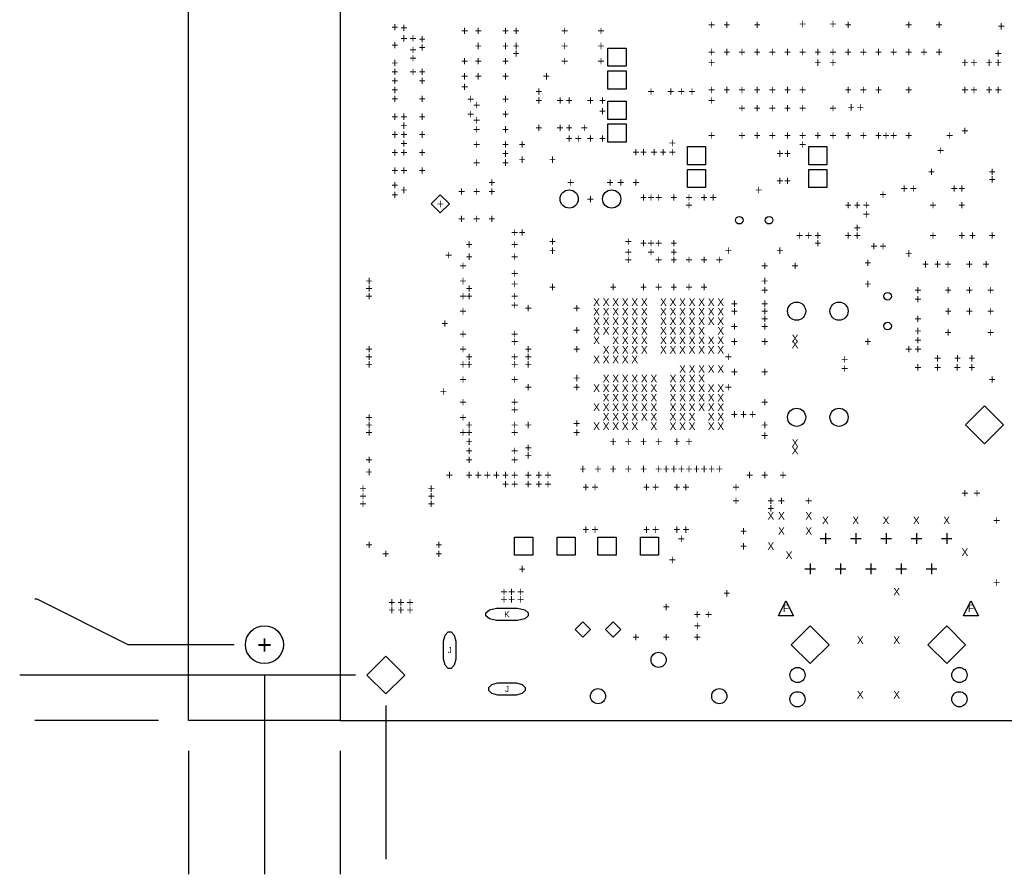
# Model space of a CAD drawing. Extents: x -13980 to 19530, y -9980 to 12032.
# Tile 3 of 8: x -1057 to 2190, y -507 to 2311. Entities that reach past the tile are written whole.
import ezdxf
from ezdxf.enums import TextEntityAlignment as Align

# ---------------------------------------------------------------- set-up
doc = ezdxf.new("R2010")
doc.units = 0
doc.header["$MEASUREMENT"] = 0
doc.layers.get('0').update_dxf_attribs({"color": 1, "linetype": 'CONTINUOUS'})
doc.layers.add('1', color=6, linetype='CONTINUOUS')

# ---------------------------------------------------------------- blocks, each defined once
blk = doc.blocks.new('FIGURE_SQUARE')
blk.add_lwpolyline([(-0.5, -0.5), (-0.5, 0.5), (0.5, 0.5), (0.5, -0.5)], close=True)
blk = doc.blocks.new('FIGURE_CIRCLE')
blk.add_circle((0, 0), 0.5)
blk = doc.blocks.new('FIGURE_DIAMOND')
blk.add_lwpolyline([(-0.5, 0), (0, 0.5), (0.5, 0), (0, -0.5)], close=True)
blk = doc.blocks.new('FIGURE_OBLONG')
blk.add_lwpolyline([(-0.5, -0.125), (-0.5, 0.125), (-0.416, 0.375), (-0.25, 0.5), (0.25, 0.5), (0.416, 0.375), (0.5, 0.125), (0.5, -0.125), (0.416, -0.375), (0.25, -0.5), (-0.25, -0.5), (-0.416, -0.375)], close=True)
blk = doc.blocks.new('FIGURE_TRI')
blk.add_lwpolyline([(-0.5, -0.5), (0, 0.5), (0.5, -0.5)], close=True)
blk = doc.blocks.new('FIGURE_CROSS')
for points in [[(-0.5, 0), (0.5, 0)], [(0, 0.5), (0, -0.5)]]:
    blk.add_lwpolyline(points)

msp = doc.modelspace()

# ---------------------------------------------------------------- linework, layer by layer
at = {"layer": '1'}
for points in [[(0, 0), (-500, 0), (-500, 4200), (0, 4200)], [(-350, 250), (-700, 250), (-1000, 400), (-1007.25, 400)], [(50, 150), (-1057.25, 150)], [(-250, 150), (-250, -507.25)], [(150, 50), (150, -457.25)], [(-600, 0), (-1007.25, 0)], [(-500, -100), (-500, -507.25)], [(0, -100), (0, -507.25)]]:
    msp.add_lwpolyline(points, dxfattribs=at)
msp.add_lwpolyline([(0, 0), (4200, 0), (4200, 4200), (0, 4200)], close=True, dxfattribs=at)

# ---------------------------------------------------------------- block references
for name, p, xscale, yscale in [('FIGURE_SQUARE', (912.5, 2187.5), 60, 60), ('FIGURE_SQUARE', (912.5, 2112.5), 60, 60), ('FIGURE_SQUARE', (912.5, 2012.5), 60, 60), ('FIGURE_SQUARE', (912.5, 1937.5), 60, 60), ('FIGURE_SQUARE', (1175, 1862.5), 60, 60), ('FIGURE_SQUARE', (1575, 1862.5), 60, 60), ('FIGURE_SQUARE', (1175, 1787.5), 60, 60), ('FIGURE_SQUARE', (1575, 1787.5), 60, 60), ('FIGURE_DIAMOND', (329.96, 1703.93), 60, 60), ('FIGURE_CIRCLE', (755, 1720), 60, 60), ('FIGURE_CIRCLE', (895, 1720), 60, 60), ('FIGURE_CIRCLE', (1315.79, 1650), 25, 25), ('FIGURE_CIRCLE', (1414.21, 1650), 25, 25), ('FIGURE_CIRCLE', (1805, 1399.21), 25, 25), ('FIGURE_CIRCLE', (1505, 1350), 60, 60), ('FIGURE_CIRCLE', (1645, 1350), 60, 60), ('FIGURE_CIRCLE', (1805, 1300.79), 25, 25), ('FIGURE_CIRCLE', (1505, 1000), 60, 60), ('FIGURE_CIRCLE', (1645, 1000), 60, 60), ('FIGURE_DIAMOND', (2125, 975), 125, 125), ('FIGURE_CROSS', (1600, 600), 35, 35), ('FIGURE_CROSS', (1700, 600), 35, 35), ('FIGURE_CROSS', (1800, 600), 35, 35), ('FIGURE_CROSS', (1900, 600), 35, 35), ('FIGURE_CROSS', (2000, 600), 35, 35), ('FIGURE_SQUARE', (605, 575), 60, 60), ('FIGURE_SQUARE', (745, 575), 60, 60), ('FIGURE_SQUARE', (880, 575), 60, 60), ('FIGURE_SQUARE', (1020, 575), 60, 60), ('FIGURE_CROSS', (1550, 500), 35, 35), ('FIGURE_CROSS', (1650, 500), 35, 35), ('FIGURE_CROSS', (1750, 500), 35, 35), ('FIGURE_CROSS', (1850, 500), 35, 35), ('FIGURE_CROSS', (1950, 500), 35, 35), ('FIGURE_TRI', (1470, 370), 50, 50), ('FIGURE_TRI', (2080, 370), 50, 50), ('FIGURE_OBLONG', (550, 350), 140, 40), ('FIGURE_DIAMOND', (800, 300), 50, 50), ('FIGURE_DIAMOND', (900, 300), 50, 50), ('FIGURE_CIRCLE', (-250, 250), 125, 125), ('FIGURE_DIAMOND', (1550, 250), 125, 125), ('FIGURE_DIAMOND', (2000, 250), 125, 125), ('FIGURE_DIAMOND', (150, 150), 125, 125), ('FIGURE_CIRCLE', (1050, 200), 50, 50), ('FIGURE_CIRCLE', (1508, 150), 50, 50), ('FIGURE_CIRCLE', (2042, 150), 50, 50), ('FIGURE_CIRCLE', (850, 80), 50, 50), ('FIGURE_CIRCLE', (1250, 80), 50, 50), ('FIGURE_CIRCLE', (1508, 70), 50, 50), ('FIGURE_CIRCLE', (2042, 70), 50, 50)]:
    msp.add_blockref(name, p, dxfattribs=dict(at, xscale=xscale, yscale=yscale))
at = {"layer": '1', "xscale": 120, "yscale": 40}
for p, rotation in [((361, 232), 270), ((550, 104), 180)]:
    msp.add_blockref('FIGURE_OBLONG', p, dxfattribs=dict(at, rotation=rotation))

# ---------------------------------------------------------------- texts
at = {"layer": '1'}
for s, height, p in [('+', 30, (1525, 2297.56)), ('+', 30, (1625, 2297.56)), ('+', 30, (180, 2287)), ('+', 30, (210, 2285)), ('+', 30, (410, 2275)), ('+', 30, (455, 2275)), ('+', 30, (545, 2275)), ('+', 30, (580, 2275)), ('+', 30, (740, 2275)), ('+', 30, (860, 2275)), ('+', 30, (1225, 2295)), ('+', 30, (1275, 2295)), ('+', 30, (1375, 2295)), ('+', 30, (1675, 2295)), ('+', 30, (1875, 2295)), ('+', 30, (1975, 2295)), ('+', 30, (2180, 2290)), ('+', 30, (210, 2250)), ('+', 30, (240, 2250)), ('+', 30, (270, 2247.63)), ('+', 30, (180, 2227.95)), ('+', 30, (240, 2211.84)), ('+', 30, (270, 2220)), ('+', 30, (455, 2225)), ('+', 30, (545, 2225)), ('+', 30, (580, 2225)), ('+', 30, (580, 2200)), ('+', 30, (740, 2225)), ('+', 30, (860, 2225)), ('+', 30, (1225, 2205)), ('+', 30, (1275, 2205)), ('+', 30, (1325, 2205)), ('+', 30, (1375, 2205)), ('+', 30, (1425, 2205)), ('+', 30, (1475, 2205)), ('+', 30, (1525, 2205)), ('+', 30, (1575, 2205)), ('+', 30, (1625, 2205)), ('+', 30, (1675, 2205)), ('+', 30, (1725, 2205)), ('+', 30, (1775, 2205)), ('+', 30, (1825, 2205)), ('+', 30, (1875, 2205)), ('+', 30, (1925, 2205)), ('+', 30, (1975, 2205)), ('+', 30, (2170, 2200)), ('+', 30, (180, 2168.89)), ('+', 30, (240, 2185)), ('+', 30, (410, 2175)), ('+', 30, (455, 2175)), ('+', 30, (545, 2175)), ('+', 30, (740, 2175)), ('+', 30, (860, 2175)), ('+', 30, (1225, 2170)), ('+', 30, (1575, 2170)), ('+', 30, (1625, 2170)), ('+', 30, (2060, 2170)), ('+', 30, (2090, 2170)), ('+', 30, (2140, 2170)), ('+', 30, (2170, 2170)), ('+', 30, (180, 2140)), ('+', 30, (240, 2140)), ('+', 30, (270, 2140)), ('+', 30, (180, 2109.84)), ('+', 30, (270, 2110)), ('+', 30, (410, 2125)), ('+', 30, (455, 2125)), ('+', 30, (545, 2125)), ('+', 30, (680, 2125)), ('+', 30, (180, 2080)), ('+', 30, (410, 2090)), ('+', 30, (655, 2075)), ('+', 30, (1025, 2075)), ('+', 30, (1090, 2075)), ('+', 30, (1125, 2075)), ('+', 30, (1160, 2075)), ('+', 30, (1225, 2080)), ('+', 30, (1275, 2080)), ('+', 30, (1325, 2080)), ('+', 30, (1375, 2080)), ('+', 30, (1425, 2080)), ('+', 30, (1475, 2080)), ('+', 30, (1525, 2080)), ('+', 30, (1675, 2080)), ('+', 30, (1725, 2080)), ('+', 30, (1775, 2080)), ('+', 30, (1875, 2080)), ('+', 30, (2060, 2080)), ('+', 30, (2090, 2080)), ('+', 30, (2140, 2080)), ('+', 30, (2170, 2080)), ('+', 30, (180, 2050.78)), ('+', 30, (270, 2050.78)), ('+', 30, (430, 2050)), ('+', 30, (545, 2050)), ('+', 30, (655, 2045)), ('+', 30, (725, 2045)), ('+', 30, (755, 2045)), ('+', 30, (825, 2045)), ('+', 30, (865, 2045)), ('+', 30, (1225, 2045)), ('+', 30, (450, 2030)), ('+', 30, (865, 2010)), ('+', 30, (1325, 2020)), ('+', 30, (1375, 2020)), ('+', 30, (1425, 2020)), ('+', 30, (1475, 2020)), ('+', 30, (1525, 2020)), ('+', 30, (1625, 2020)), ('+', 30, (1685, 2022.56)), ('+', 30, (1715, 2022.56)), ('+', 30, (180, 1991.73)), ('+', 30, (210, 1991.73)), ('+', 30, (270, 1991.73)), ('+', 30, (430, 2000)), ('+', 30, (450, 1980)), ('+', 30, (545, 2000)), ('+', 30, (210, 1962.2)), ('+', 30, (450, 1950)), ('+', 30, (545, 1950)), ('+', 30, (655, 1955)), ('+', 30, (725, 1955)), ('+', 30, (755, 1955)), ('+', 30, (805, 1955)), ('+', 30, (2060, 1945)), ('+', 30, (180, 1932.67)), ('+', 30, (210, 1932.67)), ('+', 30, (270, 1932.67)), ('+', 30, (755, 1920)), ('+', 30, (785, 1920)), ('+', 30, (825, 1920)), ('+', 30, (865, 1920)), ('+', 30, (1225, 1930)), ('+', 30, (1325, 1930)), ('+', 30, (1375, 1930)), ('+', 30, (1425, 1930)), ('+', 30, (1475, 1930)), ('+', 30, (1525, 1930)), ('+', 30, (1575, 1930)), ('+', 30, (1625, 1930)), ('+', 30, (1675, 1930)), ('+', 30, (1725, 1930)), ('+', 30, (1775, 1930)), ('+', 30, (1800, 1930)), ('+', 30, (1825, 1930)), ('+', 30, (1875, 1930)), ('+', 30, (2010, 1930)), ('+', 30, (180, 1873.62)), ('+', 30, (210, 1903.14)), ('+', 30, (210, 1873.62)), ('+', 30, (270, 1873.62)), ('+', 30, (450, 1900)), ('+', 30, (545, 1900)), ('+', 30, (600, 1900)), ('+', 30, (975, 1875)), ('+', 30, (1000, 1875)), ('+', 30, (1035, 1875)), ('+', 30, (1065, 1875)), ('+', 30, (1095, 1905)), ('+', 30, (1095, 1875)), ('+', 30, (1525, 1900)), ('+', 30, (1980, 1880)), ('+', 30, (545, 1870)), ('+', 30, (600, 1850)), ('+', 30, (700, 1850)), ('+', 30, (1450, 1870)), ('+', 30, (1475, 1870)), ('+', 30, (180, 1814.56)), ('+', 30, (210, 1814.56)), ('+', 30, (270, 1814.56)), ('+', 30, (450, 1840)), ('+', 30, (545, 1840)), ('+', 30, (1950, 1810)), ('+', 30, (2150, 1810)), ('+', 30, (1450, 1780)), ('+', 30, (1475, 1780)), ('+', 30, (2150, 1785)), ('+', 30, (180, 1765.72)), ('+', 30, (210, 1750)), ('+', 30, (400, 1745)), ('+', 30, (450, 1745)), ('+', 30, (500, 1775)), ('+', 30, (500, 1745)), ('+', 30, (760, 1775)), ('+', 30, (890, 1775)), ('+', 30, (925, 1775)), ('+', 30, (975, 1775)), ('+', 30, (1380, 1750)), ('+', 30, (1860, 1755)), ('+', 30, (1890, 1755)), ('+', 30, (2025, 1755)), ('+', 30, (2050, 1755)), ('+', 30, (180, 1733.78)), ('+', 30, (825, 1720)), ('+', 30, (1000, 1725)), ('+', 30, (1025, 1725)), ('+', 30, (1050, 1725)), ('+', 30, (1100, 1725)), ('+', 30, (1150, 1725)), ('+', 30, (1200, 1725)), ('+', 30, (1230, 1725)), ('+', 30, (1790, 1735)), ('+', 30, (329.96, 1703.93)), ('+', 30, (1150, 1700)), ('+', 30, (1675, 1700)), ('+', 30, (1705, 1700)), ('+', 30, (1735, 1700)), ('+', 30, (1955, 1700)), ('+', 30, (2050, 1700)), ('+', 30, (400, 1655)), ('+', 30, (450, 1655)), ('+', 30, (500, 1655)), ('+', 30, (1735, 1670)), ('+', 30, (1705, 1625)), ('+', 30, (575, 1610)), ('+', 30, (600, 1610)), ('+', 30, (1515, 1600)), ('+', 30, (1545, 1600)), ('+', 30, (1575, 1600)), ('+', 30, (1675, 1600)), ('+', 30, (1705, 1600)), ('+', 30, (1955, 1600)), ('+', 30, (2050, 1600)), ('+', 30, (2085, 1600)), ('+', 30, (2150, 1600)), ('+', 30, (425, 1570)), ('+', 30, (575, 1570)), ('+', 30, (700, 1580)), ('+', 30, (700, 1550)), ('+', 30, (950, 1580)), ('+', 30, (1000, 1575)), ('+', 30, (1025, 1575)), ('+', 30, (1050, 1575)), ('+', 30, (1100, 1575)), ('+', 30, (1280, 1550)), ('+', 30, (1450, 1550)), ('+', 30, (1575, 1575)), ('+', 30, (1760, 1565)), ('+', 30, (1790, 1565)), ('+', 30, (357.5, 1535)), ('+', 30, (425, 1530)), ('+', 30, (575, 1530)), ('+', 30, (950, 1545)), ('+', 30, (950, 1520)), ('+', 30, (1025, 1545)), ('+', 30, (1050, 1520)), ('+', 30, (1100, 1545)), ('+', 30, (1100, 1520)), ('+', 30, (1150, 1520)), ('+', 30, (1200, 1520)), ('+', 30, (1250, 1520)), ('+', 30, (1875, 1540)), ('+', 30, (405, 1500)), ('+', 30, (1400, 1500)), ('+', 30, (1500, 1500)), ('+', 30, (1740, 1510)), ('+', 30, (1930, 1505)), ('+', 30, (1970, 1505)), ('+', 30, (2004.13, 1505)), ('+', 30, (2075, 1505)), ('+', 30, (2130, 1505)), ('+', 30, (575, 1475)), ('+', 30, (95, 1450)), ('+', 30, (95, 1425)), ('+', 30, (405, 1450)), ('+', 30, (425, 1425)), ('+', 30, (575, 1440)), ('+', 30, (700, 1430)), ('+', 30, (900, 1430)), ('+', 30, (1000, 1430)), ('+', 30, (1050, 1430)), ('+', 30, (1100, 1430)), ('+', 30, (1150, 1430)), ('+', 30, (1200, 1430)), ('+', 30, (1400, 1450)), ('+', 30, (1400, 1420)), ('+', 30, (1740, 1440)), ('+', 30, (1905, 1420)), ('+', 30, (2005, 1420)), ('+', 30, (2075, 1420)), ('+', 30, (2145, 1420)), ('+', 30, (95, 1400)), ('+', 30, (405, 1400)), ('+', 30, (425, 1400)), ('+', 30, (575, 1400)), ('+', 30, (1905, 1390)), ('+', 30, (575, 1370)), ('+', 30, (620, 1360)), ('+', 30, (780, 1360)), ('X', 25, (845.27, 1379.73)), ('X', 25, (876.77, 1379.73)), ('X', 25, (908.27, 1379.73)), ('X', 25, (939.76, 1379.73)), ('X', 25, (971.26, 1379.73)), ('X', 25, (1002.75, 1379.73)), ('X', 25, (1065.75, 1379.73)), ('X', 25, (1097.25, 1379.73)), ('X', 25, (1128.74, 1379.73)), ('X', 25, (1160.24, 1379.73)), ('X', 25, (1191.73, 1379.73)), ('X', 25, (1223.23, 1379.73)), ('X', 25, (1254.73, 1379.73)), ('+', 30, (1300, 1375)), ('+', 30, (1400, 1375)), ('+', 30, (405, 1350)), ('X', 25, (845.27, 1348.23)), ('X', 25, (876.77, 1348.23)), ('X', 25, (908.27, 1348.23)), ('X', 25, (939.76, 1348.23)), ('X', 25, (971.26, 1348.23)), ('X', 25, (1002.75, 1348.23)), ('X', 25, (1065.75, 1348.23)), ('X', 25, (1097.25, 1348.23)), ('X', 25, (1128.74, 1348.23)), ('X', 25, (1160.24, 1348.23)), ('X', 25, (1191.73, 1348.23)), ('X', 25, (1223.23, 1348.23)), ('X', 25, (1254.73, 1348.23)), ('+', 30, (1300, 1350)), ('+', 30, (1400, 1350)), ('+', 30, (1400, 1325)), ('+', 30, (1905, 1325)), ('+', 30, (2005, 1350)), ('+', 30, (2075, 1350)), ('+', 30, (2145, 1350)), ('+', 30, (345, 1310)), ('X', 25, (845.27, 1316.73)), ('X', 25, (876.77, 1316.73)), ('X', 25, (908.27, 1316.73)), ('X', 25, (939.76, 1316.73)), ('X', 25, (971.26, 1316.73)), ('X', 25, (1002.75, 1316.73)), ('X', 25, (1065.75, 1316.73)), ('X', 25, (1097.25, 1316.73)), ('X', 25, (1128.74, 1316.73)), ('X', 25, (1160.24, 1316.73)), ('X', 25, (1191.73, 1316.73)), ('X', 25, (1223.23, 1316.73)), ('X', 25, (1254.73, 1316.73)), ('+', 30, (1300, 1300)), ('+', 30, (1400, 1300)), ('+', 30, (405, 1275)), ('+', 30, (575, 1275)), ('+', 30, (780, 1287.5)), ('X', 25, (845.27, 1285.24)), ('X', 25, (876.77, 1285.24)), ('X', 25, (908.27, 1285.24)), ('X', 25, (939.76, 1285.24)), ('X', 25, (971.26, 1285.24)), ('X', 25, (1002.75, 1285.24)), ('X', 25, (1065.75, 1285.24)), ('X', 25, (1097.25, 1285.24)), ('X', 25, (1128.74, 1285.24)), ('X', 25, (1160.24, 1285.24)), ('X', 25, (1191.73, 1285.24)), ('X', 25, (1254.73, 1285.24)), ('X', 25, (1500, 1260)), ('+', 30, (1905, 1285)), ('+', 30, (2005, 1280)), ('+', 30, (2145, 1280)), ('+', 30, (95, 1225)), ('+', 30, (405, 1225)), ('+', 30, (575, 1250)), ('+', 30, (620, 1225)), ('+', 30, (780, 1225)), ('X', 25, (845.27, 1253.74)), ('X', 25, (876.77, 1222.25)), ('X', 25, (908.27, 1253.74)), ('X', 25, (908.27, 1222.24)), ('X', 25, (939.76, 1253.74)), ('X', 25, (939.76, 1222.25)), ('X', 25, (971.26, 1253.74)), ('X', 25, (971.26, 1222.25)), ('X', 25, (1002.75, 1253.74)), ('X', 25, (1002.75, 1222.25)), ('X', 25, (1065.75, 1253.74)), ('X', 25, (1065.75, 1222.25)), ('X', 25, (1097.25, 1253.74)), ('X', 25, (1097.25, 1222.25)), ('X', 25, (1128.74, 1253.74)), ('X', 25, (1128.74, 1222.25)), ('X', 25, (1160.24, 1253.74)), ('X', 25, (1160.24, 1222.25)), ('X', 25, (1191.73, 1253.74)), ('X', 25, (1191.73, 1222.24)), ('X', 25, (1223.23, 1253.74)), ('X', 25, (1223.23, 1222.25)), ('X', 25, (1254.73, 1253.74)), ('X', 25, (1254.73, 1222.25)), ('+', 30, (1300, 1250)), ('+', 30, (1400, 1250)), ('X', 25, (1500, 1240)), ('+', 30, (1740, 1250)), ('+', 30, (1875, 1225)), ('+', 30, (1905, 1255)), ('+', 30, (1905, 1225)), ('+', 30, (95, 1200)), ('+', 30, (425, 1200)), ('+', 30, (575, 1200)), ('+', 30, (620, 1200)), ('X', 25, (845.27, 1190.75)), ('X', 25, (876.77, 1190.75)), ('X', 25, (908.27, 1190.75)), ('X', 25, (939.76, 1190.75)), ('X', 25, (971.26, 1190.75)), ('+', 30, (1280, 1200)), ('+', 30, (1663.47, 1191.52)), ('+', 30, (1970, 1195)), ('+', 30, (2035.63, 1195)), ('+', 30, (2082.87, 1195)), ('+', 30, (95, 1175)), ('+', 30, (405, 1175)), ('+', 30, (425, 1175)), ('+', 30, (575, 1175)), ('+', 30, (620, 1175)), ('X', 25, (1128.74, 1159.25)), ('X', 25, (1160.24, 1159.25)), ('X', 25, (1191.73, 1159.25)), ('X', 25, (1223.23, 1159.25)), ('X', 25, (1254.73, 1159.25)), ('+', 30, (1663.47, 1161.52)), ('+', 30, (1905, 1165)), ('+', 30, (1970, 1165)), ('+', 30, (2034.84, 1165)), ('+', 30, (2082.87, 1165)), ('+', 30, (780, 1130)), ('X', 25, (876.77, 1127.75)), ('X', 25, (908.27, 1127.75)), ('X', 25, (939.76, 1127.75)), ('X', 25, (971.26, 1127.75)), ('X', 25, (1002.75, 1127.75)), ('X', 25, (1034.25, 1127.75)), ('X', 25, (1097.25, 1127.75)), ('X', 25, (1128.74, 1127.75)), ('X', 25, (1160.24, 1127.75)), ('X', 25, (1191.73, 1127.75)), ('+', 30, (1300, 1150)), ('+', 30, (1400, 1150)), ('+', 30, (405, 1125)), ('+', 30, (575, 1125)), ('+', 30, (620, 1100)), ('+', 30, (780, 1100)), ('X', 25, (845.27, 1096.26)), ('X', 25, (876.77, 1096.26)), ('X', 25, (908.27, 1096.26)), ('X', 25, (939.76, 1096.26)), ('X', 25, (971.26, 1096.26)), ('X', 25, (1002.75, 1096.26)), ('X', 25, (1034.25, 1096.26)), ('X', 25, (1097.25, 1096.26)), ('X', 25, (1128.74, 1096.26)), ('X', 25, (1160.24, 1096.26)), ('X', 25, (1191.73, 1096.26)), ('X', 25, (1223.23, 1096.26)), ('X', 25, (1254.73, 1096.26)), ('+', 30, (1280, 1100)), ('+', 30, (2150, 1125)), ('+', 30, (340, 1085)), ('X', 25, (876.77, 1064.76)), ('X', 25, (908.27, 1064.76)), ('X', 25, (939.76, 1064.76)), ('X', 25, (971.26, 1064.76)), ('X', 25, (1002.75, 1064.76)), ('X', 25, (1034.25, 1064.76)), ('X', 25, (1097.25, 1064.76)), ('X', 25, (1128.74, 1064.76)), ('X', 25, (1160.24, 1064.76)), ('X', 25, (1191.73, 1064.76)), ('X', 25, (1223.23, 1064.76)), ('X', 25, (1254.73, 1064.16)), ('+', 30, (405, 1050)), ('+', 30, (575, 1050)), ('X', 25, (845.27, 1033.27)), ('X', 25, (876.77, 1033.27)), ('X', 25, (908.27, 1033.27)), ('X', 25, (939.76, 1033.27)), ('X', 25, (971.26, 1033.27)), ('X', 25, (1002.75, 1033.27)), ('X', 25, (1034.25, 1033.27)), ('X', 25, (1097.25, 1033.27)), ('X', 25, (1128.74, 1033.27)), ('X', 25, (1160.24, 1033.27)), ('X', 25, (1191.73, 1033.27)), ('X', 25, (1223.23, 1033.27)), ('X', 25, (1254.73, 1033.27)), ('+', 30, (1400, 1050)), ('+', 30, (95, 1000)), ('+', 30, (405, 1000)), ('+', 30, (575, 1025)), ('X', 25, (876.77, 1001.77)), ('X', 25, (908.27, 1001.77)), ('X', 25, (939.76, 1001.77)), ('X', 25, (971.26, 1001.77)), ('X', 25, (1002.75, 1001.77)), ('X', 25, (1034.25, 1001.77)), ('X', 25, (1097.25, 1001.77)), ('X', 25, (1128.74, 1001.77)), ('X', 25, (1160.24, 1001.77)), ('X', 25, (1223.23, 1001.77)), ('X', 25, (1254.73, 1001.77)), ('+', 30, (1300, 1010)), ('+', 30, (1330, 1010)), ('+', 30, (1360, 1010)), ('+', 30, (95, 975)), ('+', 30, (425, 975)), ('+', 30, (575, 975)), ('+', 30, (620, 975)), ('+', 30, (780, 980)), ('X', 25, (845.27, 970.27)), ('X', 25, (876.77, 970.27)), ('X', 25, (908.27, 970.27)), ('X', 25, (939.76, 970.27)), ('X', 25, (971.26, 970.27)), ('X', 25, (1034.25, 970.27)), ('X', 25, (1097.25, 970.27)), ('X', 25, (1128.74, 970.27)), ('X', 25, (1160.24, 970.27)), ('X', 25, (1223.23, 970.27)), ('X', 25, (1254.73, 970.27)), ('+', 30, (1400, 975)), ('+', 30, (95, 950)), ('+', 30, (405, 950)), ('+', 30, (425, 950)), ('+', 30, (575, 950)), ('+', 30, (780, 950)), ('+', 30, (1400, 940)), ('+', 30, (425, 920)), ('+', 30, (620, 900)), ('+', 30, (900, 920)), ('+', 30, (950, 920)), ('+', 30, (1000, 920)), ('+', 30, (1050, 920)), ('+', 30, (1110, 920)), ('+', 30, (1150, 920)), ('X', 25, (1500, 915)), ('+', 30, (425, 890)), ('+', 30, (575, 890)), ('+', 30, (620, 875)), ('X', 25, (1500, 890)), ('+', 30, (95, 860)), ('+', 30, (425, 860)), ('+', 30, (575, 860)), ('+', 30, (95, 820)), ('+', 30, (360, 810)), ('+', 30, (425, 810)), ('+', 30, (455, 810)), ('+', 30, (485, 810)), ('+', 30, (515, 810)), ('+', 30, (545, 810)), ('+', 30, (575, 810)), ('+', 30, (620, 810)), ('+', 30, (655, 810)), ('+', 30, (685, 810)), ('+', 30, (800, 830)), ('+', 30, (850, 830)), ('+', 30, (900, 830)), ('+', 30, (950, 830)), ('+', 30, (1000, 830)), ('+', 30, (1050, 830)), ('+', 30, (1075, 830)), ('+', 30, (1100, 830)), ('+', 30, (1125, 830)), ('+', 30, (1150, 830)), ('+', 30, (1175, 830)), ('+', 30, (1200, 830)), ('+', 30, (1225, 830)), ('+', 30, (1250, 830)), ('+', 30, (1350, 810)), ('+', 30, (1400, 810)), ('+', 30, (1460, 810)), ('+', 30, (545, 780)), ('+', 30, (575, 780)), ('+', 30, (620, 780)), ('+', 30, (655, 780)), ('+', 30, (685, 780)), ('+', 30, (810, 770)), ('+', 30, (840, 770)), ('+', 30, (1010, 770)), ('+', 30, (1040, 770)), ('+', 30, (1110, 770)), ('+', 30, (1140, 770)), ('+', 30, (1305, 770)), ('+', 30, (75, 765)), ('+', 30, (75, 740)), ('+', 30, (300, 765)), ('+', 30, (300, 740)), ('+', 30, (2060, 750)), ('+', 30, (2100, 750)), ('+', 30, (75, 715)), ('+', 30, (300, 715)), ('+', 30, (1305, 725)), ('+', 30, (1420, 725)), ('+', 30, (1455, 725)), ('+', 30, (1545, 725)), ('+', 30, (1420, 700)), ('X', 25, (1420, 675)), ('X', 25, (1455, 675)), ('X', 25, (1545, 675)), ('X', 25, (1600, 660)), ('X', 25, (1700, 660)), ('X', 25, (1800, 660)), ('X', 25, (1900, 660)), ('X', 25, (2000, 660)), ('+', 30, (2165, 660)), ('+', 30, (810, 630)), ('+', 30, (840, 630)), ('+', 30, (1010, 630)), ('+', 30, (1040, 630)), ('+', 30, (1110, 630)), ('+', 30, (1140, 630)), ('+', 30, (1330, 625)), ('X', 25, (1455, 625)), ('X', 25, (1545, 625)), ('+', 30, (95, 580)), ('+', 30, (325, 580)), ('+', 30, (1125, 600)), ('+', 30, (1330, 575)), ('X', 25, (1420, 575)), ('+', 30, (150, 550)), ('+', 30, (325, 550)), ('X', 25, (1480, 545)), ('X', 25, (2060, 555)), ('+', 30, (1095, 530)), ('+', 30, (600, 500)), ('+', 30, (2165, 455)), ('+', 30, (540, 425)), ('+', 30, (565, 425)), ('+', 30, (595, 425)), ('+', 30, (1275, 420)), ('X', 25, (1835, 425)), ('+', 30, (170, 390)), ('+', 30, (200, 390)), ('+', 30, (230, 390)), ('+', 30, (540, 400)), ('+', 30, (565, 400)), ('+', 30, (595, 400)), ('+', 30, (170, 365)), ('+', 30, (200, 365)), ('+', 30, (230, 365)), ('K', 20, (550, 350)), ('+', 30, (1075, 375)), ('+', 30, (1177.4, 349.9)), ('+', 30, (1215, 350)), ('F', 25, (1470, 370)), ('F', 25, (2080, 370)), ('+', 30, (1177.5, 312.5)), ('+', 62.5, (-250, 250)), ('+', 30, (975.1, 275.1)), ('+', 30, (1075, 275)), ('+', 30, (1177.4, 275.1)), ('X', 25, (1715, 265)), ('X', 25, (1835, 265)), ('J', 20, (361, 232)), ('J', 20, (550, 104)), ('X', 25, (1715, 85)), ('X', 25, (1835, 85))]:
    msp.add_text(s, height=height, dxfattribs=at).set_placement(p, align=Align.MIDDLE_CENTER)

doc.saveas('drawing.dxf')
